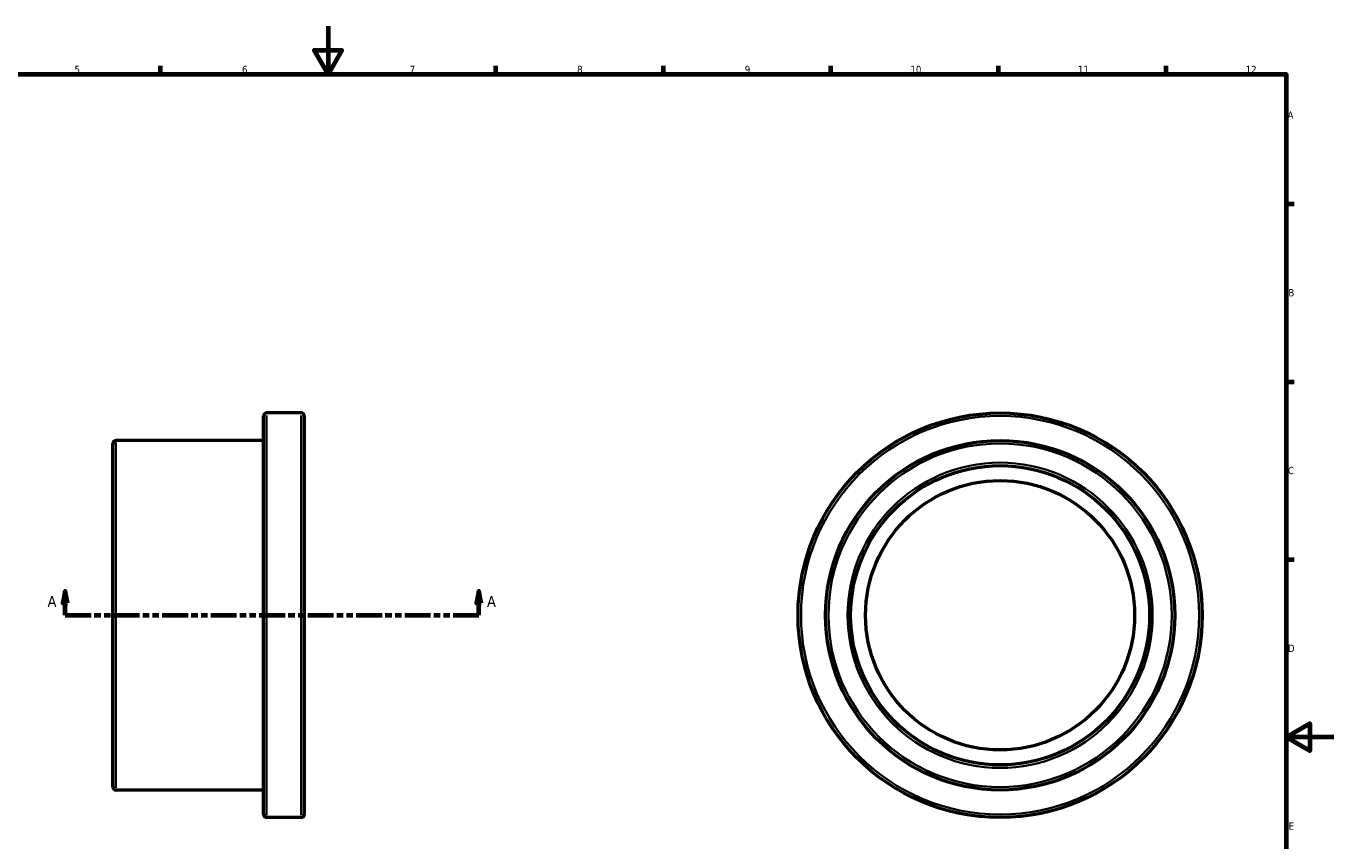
# Model space of a CAD drawing. Header units: millimetres. Extents: x -59 to 886, y -111 to 862.
# Tile 3 of 4: x 294 to 841, y 254 to 594. Entities that reach past the tile are written whole.
import ezdxf

# ---------------------------------------------------------------- set-up
doc = ezdxf.new("R2010")
doc.units = ezdxf.units.MM
doc.linetypes.add('DOUBLE_DASH_CHAIN', pattern=[1.2403, 0.6614, -0.0827, 0.1654, -0.0827, 0.1654, -0.0827])
for name, color, linetype, lineweight in [('Border (ANSI)', 7, 'Continuous', 70), ('Section Line (ANSI)', 7, 'DOUBLE_DASH_CHAIN', 70), ('Visible (ANSI)', 7, 'Continuous', 50), ('Visible Narrow (ANSI)', 7, 'Continuous', 35)]:
    doc.layers.add(name, color=color, linetype=linetype, lineweight=lineweight)
doc.styles.add('Label Text (ANSI)', font='tahoma.ttf')
doc.styles.add('Note Text (ANSI)', font='tahoma.ttf')

# ---------------------------------------------------------------- blocks, each defined once
blk = doc.blocks.new('Borders Default Border')
at = {"layer": 'Border (ANSI)'}
for p, q in [((350.42, 574), (350.42, 577.45)), ((490.58, 574), (490.58, 577.45)), ((560.67, 574), (560.67, 577.45)), ((630.75, 574), (630.75, 577.45)), ((700.83, 574), (700.83, 577.45)), ((770.92, 574), (770.92, 577.45)), ((821, 519.75), (824.45, 519.75)), ((821, 445.5), (824.45, 445.5)), ((821, 371.25), (824.45, 371.25))]:
    blk.add_line(p, q, dxfattribs=at)
at = {"layer": 'Border (ANSI)', "flags": 128}
for points in [[(420.5, 594), (420.5, 574), (414.73, 584), (426.27, 584), (420.5, 574)], [(20, 20), (20, 574), (821, 574), (821, 20), (20, 20)], [(841, 297), (821, 297), (831, 302.77), (831, 291.23), (821, 297)]]:
    blk.add_lwpolyline(points, dxfattribs=at)
at = {"layer": 'Border (ANSI)', "attachment_point": 7, "style": 'Note Text (ANSI)'}
for s, insert, char_height in [('5', (314.48, 574.34), 3.05), ('6', (384.49, 574.34), 3.05), ('7', (454.6, 574.4), 3.05), ('8', (524.63, 574.33), 3.05), ('9', (594.7, 574.34), 3.05), ('10', (663.96, 574.34), 3.048), ('11', (734.04, 574.4), 3.048), ('12', (804.13, 574.4), 3.048), ('A', (821.63, 555.35), 3.05), ('B', (821.99, 481.1), 3.05), ('C', (821.8, 406.8), 3.05), ('D', (821.81, 332.6), 3.05), ('E', (822.05, 258.35), 3.05)]:
    blk.add_mtext(s, dxfattribs=dict(at, insert=insert, char_height=char_height))
blk = doc.blocks.new('2dTransSection0')
at = {"layer": 'Section Line (ANSI)', "linetype": 'Continuous'}
for p, q in [((310.58, 357.93), (309.58, 352.93)), ((310.58, 352.93), (310.58, 357.93)), ((311.58, 352.93), (310.58, 357.93)), ((483.48, 357.93), (482.48, 352.93)), ((483.48, 352.93), (483.48, 357.93)), ((484.48, 352.93), (483.48, 357.93)), ((309.58, 352.93), (311.58, 352.93)), ((310.58, 347.93), (310.58, 352.93)), ((482.48, 352.93), (484.48, 352.93)), ((483.48, 347.93), (483.48, 352.93)), ((310.58, 347.93), (321.26, 347.93)), ((472.8, 347.93), (483.48, 347.93))]:
    blk.add_line(p, q, dxfattribs=at)
at = {"layer": 'Section Line (ANSI)', "linetype": 'DOUBLE_DASH_CHAIN', "ltscale": 16.349199}
blk.add_line((310.58, 347.93), (483.48, 347.93), dxfattribs=at)
at = {"layer": 'Section Line (ANSI)', "linetype": 'Continuous', "flags": 128}
for points in [[(311.58, 352.93), (310.58, 357.93), (309.58, 352.93), (311.58, 352.93)], [(484.48, 352.93), (483.48, 357.93), (482.48, 352.93), (484.48, 352.93)]]:
    blk.add_lwpolyline(points, dxfattribs=at)
at = {"layer": 'Section Line (ANSI)'}
for points in [[(311.58, 352.93), (310.58, 357.93), (309.58, 352.93), (311.58, 352.93)], [(484.48, 352.93), (483.48, 357.93), (482.48, 352.93), (484.48, 352.93)]]:
    blk.add_solid(points, dxfattribs=at)
at = {"layer": 'Section Line (ANSI)', "char_height": 4.57, "attachment_point": 7, "style": 'Label Text (ANSI)'}
for insert in [(303.22, 351.43), (486.95, 351.43)]:
    blk.add_mtext('A', dxfattribs=dict(at, insert=insert))

msp = doc.modelspace()

# ---------------------------------------------------------------- linework, layer by layer
at = {"layer": 'Visible (ANSI)'}
for p, q in [((409.281, 432.427), (394.781, 432.427)), ((393.531, 264.677), (393.531, 431.177)), ((410.531, 431.177), (410.531, 264.677)), ((330.531, 276.177), (330.531, 419.677)), ((393.531, 420.927), (331.781, 420.927)), ((393.531, 274.927), (331.781, 274.927)), ((409.281, 263.427), (394.781, 263.427))]:
    msp.add_line(p, q, dxfattribs=at)
for radius in [84.5, 73, 62.5, 56.25]:
    msp.add_circle((701.464, 347.927), radius, dxfattribs=at)
for centre, start, end in [((394.781, 431.177), 90, 180), ((409.281, 431.177), 0, 90), ((331.781, 419.677), 90, 180), ((331.781, 276.177), 180, 270), ((394.781, 264.677), 180, 270), ((409.281, 264.677), 270, 0)]:
    msp.add_arc(centre, 1.25, start, end, dxfattribs=at)
at = {"layer": 'Visible Narrow (ANSI)'}
for p, q in [((394.781, 431.387), (394.781, 264.468)), ((409.281, 264.468), (409.281, 431.387)), ((331.781, 420.029), (331.781, 275.826))]:
    msp.add_line(p, q, dxfattribs=at)
for radius in [83.25, 71.75, 63.75]:
    msp.add_circle((701.464, 347.927), radius, dxfattribs=at)

# ---------------------------------------------------------------- block references
msp.add_blockref('Borders Default Border', (0, 0))
at = {"layer": 'Section Line (ANSI)'}
msp.add_blockref('2dTransSection0', (0, 0), dxfattribs=at)

doc.saveas('drawing.dxf')
